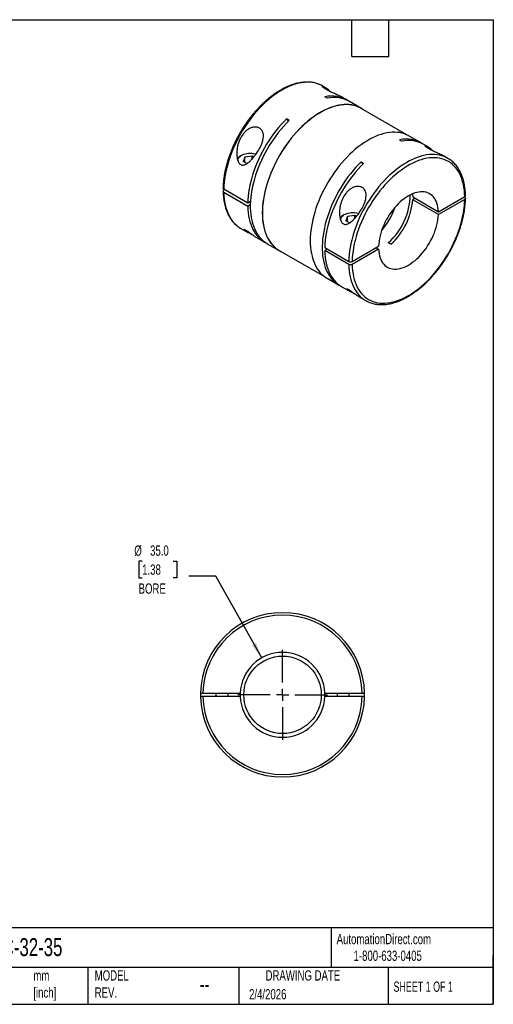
# Model space of a CAD drawing. Header units: millimetres. Extents: x 13 to 546, y 13 to 419.
# Tile 2 of 2: x 350 to 546, y 13 to 419. Entities that reach past the tile are written whole.
import ezdxf

# ---------------------------------------------------------------- set-up
doc = ezdxf.new("R2010")
doc.units = ezdxf.units.MM
doc.header["$LTSCALE"] = 2
doc.linetypes.add('SLD-Center', pattern=[19.05, 15.24, -1.27, 1.27, -1.27])
doc.linetypes.add('SLD-Solid', pattern=[0])
doc.layers.add('CENTER', color=40, linetype='SLD-Center')
doc.layers.add('DIMENSIONS', color=140, linetype='SLD-Solid', lineweight=25)
doc.layers.add('TEXT', color=140, linetype='SLD-Solid', lineweight=25)
doc.styles.add('SLDTEXTSTYLE0', font='TXT', dxfattribs={"width": 0.7})
doc.styles.add('SLDTEXTSTYLE1', font='TXT', dxfattribs={"width": 0.65})
doc.dimstyles.new('SLDDIMSTYLE2', dxfattribs={"dimtxt": 4.316016, "dimasz": 6.604, "dimexe": 0, "dimexo": 0.0625, "dimgap": 1.079004, "dimtad": 0, "dimtih": 1, "dimtoh": 1, "dimdec": 1, "dimrnd": 1e-09, "dimzin": 4, "dimdsep": 46, "dimtxsty": 'SLDTEXTSTYLE0', "dimsah": 1, "dimcen": 0, "dimadec": 0, "dimazin": 1, "dimtfac": 1, "dimtdec": 1, "dimtofl": 0, "dimtmove": 0, "dimatfit": 3, "dimfxl": 0, "dimfrac": 2, "dimtolj": 1, "dimtzin": 12, "dimarcsym": 0})

# ---------------------------------------------------------------- blocks, each defined once
blk = doc.blocks.new('_D_4')
at = {"layer": 'DIMENSIONS'}
for p, q in [((401.09, 195.65), (399.64, 195.65)), ((399.64, 195.65), (399.64, 188.79)), ((413.92, 195.65), (415.36, 195.65)), ((415.36, 195.65), (415.36, 188.79)), ((399.64, 188.79), (401.09, 188.79)), ((415.36, 188.79), (413.92, 188.79)), ((431.46, 189.38), (420.35, 189.38)), ((450.47, 155.68), (431.46, 189.38))]:
    blk.add_line(p, q, dxfattribs=at)
blk.add_solid([(450.47, 155.68), (448.11, 161.93), (446.34, 160.93)], dxfattribs=at)
at = {"layer": 'DIMENSIONS', "char_height": 4.233, "attachment_point": 1, "style": 'SLDTEXTSTYLE0'}
for s, insert in [('%%c', (397.83, 202.08)), ('35.0', (404.35, 202.08)), ('1.38', (401.09, 194.25)), ('BORE', (399.6, 186.42))]:
    blk.add_mtext(s, dxfattribs=dict(at, insert=insert))
blk = doc.blocks.new('SW_CENTERMARKSYMBOL_0')
at = {"layer": 'CENTER', "color": 0}
for p, q in [((0, 5.08), (0, 18.54)), ((-5.08, 0), (-18.54, 0)), ((0, 0), (-2.54, 0)), ((0, 0), (0, 2.54)), ((0, 0), (0, -2.54)), ((0, 0), (2.54, 0)), ((5.08, 0), (18.54, 0)), ((0, -5.08), (0, -18.54))]:
    blk.add_line(p, q, dxfattribs=at)

msp = doc.modelspace()

# ---------------------------------------------------------------- linework, layer by layer
for p, q in [((476.48, 391.22), (475.69, 391.68)), ((477.62, 386.69), (476.56, 387.31)), ((485.59, 385.97), (484.09, 386.83)), ((491.6, 382.5), (486.65, 385.35)), ((510.45, 371.55), (491.57, 382.45)), ((461.77, 377.54), (460.71, 378.15)), ((460.71, 378.15), (461.4, 377.17)), ((516.34, 368.21), (511.39, 371.07)), ((507.32, 369.55), (508.38, 368.94)), ((518.91, 366.73), (517.41, 367.6)), ((442.08, 363.12), (441.94, 363.04)), ((443.51, 362.29), (442.73, 360.6)), ((446.44, 362.75), (443.51, 362.29)), ((443.51, 360.15), (443.51, 362.29)), ((447.12, 362.35), (446.44, 362.75)), ((446.44, 361.56), (446.44, 362.75)), ((527.3, 361.88), (526.52, 362.33)), ((444.3, 359.7), (442.73, 360.6)), ((491.47, 360.4), (492.53, 359.79)), ((491.47, 360.4), (492.16, 359.41)), ((444.67, 343.38), (434.77, 349.1)), ((435.13, 348.89), (434.77, 348.69)), ((434.77, 347.87), (444.67, 342.16)), ((512.82, 345.99), (523.43, 339.86)), ((523.43, 339.86), (534.32, 346.15)), ((533.97, 345.95), (534.32, 345.74)), ((445.78, 344.02), (444.67, 343.38)), ((444.67, 342.16), (445.73, 342.77)), ((513.88, 345.37), (512.82, 344.76)), ((523.43, 338.64), (512.82, 344.76)), ((534.32, 344.93), (523.43, 338.64)), ((484.51, 338.63), (484.37, 338.54)), ((485.94, 337.8), (485.15, 336.11)), ((488.87, 338.26), (485.94, 337.8)), ((485.94, 335.66), (485.94, 337.8)), ((489.55, 337.86), (488.87, 338.26)), ((488.87, 337.07), (488.87, 338.26)), ((486.72, 335.21), (485.15, 336.11)), ((441.79, 332.96), (444.78, 331.23)), ((447.99, 329.38), (451.69, 327.25)), ((452.75, 326.63), (457.7, 323.78)), ((487.81, 319.3), (498.7, 325.59)), ((503.79, 326.4), (502.73, 327.01)), ((457.72, 323.82), (476.6, 312.92)), ((476.49, 325.01), (486.39, 319.3)), ((477.55, 324.4), (476.49, 323.79)), ((486.39, 318.08), (476.49, 323.79)), ((498.7, 324.36), (487.81, 318.08)), ((497.64, 324.98), (498.7, 324.36)), ((477.5, 312.35), (482.45, 309.49)), ((483.51, 308.88), (487.21, 306.74)), ((490.42, 304.89), (493.41, 303.16)), ((425.17, 141.19), (425.17, 139.69)), ((426.17, 141.19), (441.58, 141.19)), ((441.58, 139.69), (426.17, 139.69)), ((431.56, 141.19), (431.56, 139.69)), ((436.56, 139.69), (436.56, 141.19)), ((476.55, 141.19), (491.95, 141.19)), ((491.95, 139.69), (476.55, 139.69)), ((481.56, 141.19), (481.56, 139.69)), ((486.56, 139.69), (486.56, 141.19)), ((492.95, 139.69), (492.95, 141.19))]:
    msp.add_line(p, q)
at = {"flags": 128}
for points in [[(474.69, 392.19), (474.17, 392.41), (473.23, 392.74), (472.26, 392.98), (471.26, 393.15), (470.22, 393.25), (469.16, 393.27), (468.06, 393.2), (466.95, 393.07), (465.82, 392.85), (464.66, 392.56), (463.5, 392.2), (462.32, 391.76), (461.13, 391.24), (459.93, 390.66), (458.74, 390), (457.54, 389.28), (456.35, 388.48), (455.16, 387.63), (453.98, 386.7), (452.81, 385.72), (451.66, 384.68), (450.52, 383.59), (449.41, 382.44), (448.32, 381.24), (447.25, 379.99), (446.22, 378.7), (445.21, 377.37), (444.24, 376), (443.31, 374.59), (442.41, 373.16), (441.55, 371.7), (440.74, 370.22), (439.97, 368.71), (439.25, 367.19), (438.58, 365.66), (437.96, 364.12), (437.38, 362.57), (436.87, 361.03), (436.4, 359.49), (436, 357.95), (435.65, 356.43), (435.35, 354.92), (435.12, 353.42), (434.94, 351.96), (434.83, 350.51), (434.77, 349.1)], [(475.69, 391.68), (475.07, 392.01), (474.69, 392.19)], [(492.49, 381.92), (492.22, 382.11), (491.38, 382.61), (490.51, 383.05), (489.59, 383.41), (488.64, 383.69), (487.65, 383.9), (486.63, 384.03), (485.58, 384.08), (484.51, 384.06), (483.4, 383.96), (482.28, 383.78), (481.14, 383.53), (479.98, 383.2), (478.81, 382.8), (477.63, 382.32), (476.44, 381.77), (475.24, 381.15), (474.05, 380.46), (472.86, 379.71), (471.67, 378.88), (470.48, 377.99), (469.31, 377.04), (468.15, 376.03), (467.01, 374.97), (465.89, 373.85), (464.79, 372.68), (463.71, 371.46), (462.66, 370.19), (461.64, 368.88), (460.65, 367.53), (459.7, 366.15), (458.79, 364.73), (457.91, 363.29), (457.08, 361.82), (456.28, 360.33), (455.54, 358.82), (454.84, 357.3), (454.19, 355.76), (453.6, 354.22), (453.05, 352.68), (452.56, 351.14), (452.12, 349.6), (451.74, 348.07), (451.42, 346.56), (451.15, 345.06), (450.94, 343.58), (450.8, 342.12), (450.71, 340.7), (450.68, 339.3), (450.71, 337.94), (450.8, 336.61), (450.94, 335.33), (451.15, 334.09), (451.42, 332.9), (451.74, 331.75), (452.12, 330.67), (452.56, 329.63), (453.05, 328.66), (453.6, 327.75), (454.19, 326.89), (454.84, 326.11), (455.54, 325.39), (456.28, 324.74), (457.08, 324.16), (457.91, 323.66), (458.64, 323.29)], [(491.57, 382.45), (491.36, 382.57), (490.48, 383), (489.57, 383.36), (488.62, 383.64), (487.63, 383.85), (486.61, 383.98), (485.57, 384.04), (484.49, 384.01), (483.39, 383.91), (482.27, 383.74), (481.13, 383.49), (479.97, 383.16), (478.8, 382.76), (477.62, 382.28), (476.44, 381.73), (475.24, 381.11), (474.05, 380.42), (472.86, 379.67), (471.67, 378.84), (470.49, 377.96), (469.32, 377.01), (468.16, 376), (467.02, 374.94), (465.9, 373.82), (464.8, 372.65), (463.73, 371.43), (462.68, 370.16), (461.66, 368.86), (460.67, 367.51), (459.72, 366.13), (458.81, 364.72), (457.93, 363.28), (457.1, 361.81), (456.31, 360.32), (455.57, 358.81), (454.87, 357.29), (454.22, 355.76), (453.63, 354.22), (453.08, 352.68), (452.59, 351.14), (452.16, 349.61), (451.78, 348.08), (451.45, 346.57), (451.19, 345.07), (450.98, 343.59), (450.83, 342.14), (450.74, 340.71), (450.71, 339.32), (450.74, 337.96), (450.83, 336.64), (450.98, 335.35), (451.19, 334.12), (451.45, 332.93), (451.78, 331.79), (452.16, 330.7), (452.59, 329.67), (453.08, 328.69), (453.63, 327.78), (454.22, 326.93), (454.87, 326.15), (455.57, 325.43), (456.31, 324.78), (457.1, 324.21), (457.72, 323.82)], [(460.71, 378.15), (459.58, 377.01), (458.47, 375.81), (457.39, 374.56), (456.33, 373.26), (455.31, 371.92), (454.32, 370.55), (453.37, 369.14), (452.46, 367.69), (451.59, 366.22), (450.76, 364.72), (449.97, 363.2), (449.24, 361.67), (448.55, 360.12), (447.92, 358.57), (447.34, 357.01), (446.81, 355.44), (446.34, 353.88), (445.92, 352.33), (445.56, 350.79), (445.27, 349.26), (445.03, 347.76), (444.85, 346.27), (444.73, 344.81), (444.67, 343.38)], [(461.77, 377.54), (460.64, 376.4), (459.54, 375.2), (458.46, 373.95), (457.41, 372.66), (456.38, 371.33), (455.4, 369.96), (454.45, 368.55), (453.54, 367.11), (452.67, 365.64), (451.84, 364.15), (451.06, 362.63), (450.32, 361.1), (449.64, 359.56), (449, 358.01), (448.42, 356.45), (447.89, 354.89), (447.42, 353.34), (447, 351.79), (446.64, 350.25), (446.34, 348.73), (446.1, 347.22), (445.92, 345.74), (445.79, 344.28), (445.73, 342.86), (445.73, 341.46), (445.79, 340.11), (445.92, 338.79), (446.1, 337.52), (446.34, 336.29), (446.64, 335.11), (447, 333.99), (447.42, 332.92), (447.89, 331.91), (448.42, 330.97), (449, 330.08), (449.64, 329.26), (450.32, 328.51), (451.06, 327.83), (451.84, 327.22), (452.67, 326.68), (452.75, 326.63)], [(511.39, 371.07), (511.18, 371.18), (510.31, 371.62), (509.39, 371.98), (508.44, 372.26), (507.45, 372.47), (506.43, 372.6), (505.38, 372.65), (504.31, 372.63), (503.2, 372.53), (502.08, 372.35), (500.94, 372.1), (499.78, 371.77), (498.61, 371.37), (497.43, 370.89), (496.24, 370.34), (495.04, 369.72), (493.85, 369.03), (492.65, 368.28), (491.47, 367.45), (490.28, 366.56), (489.11, 365.61), (487.95, 364.61), (486.81, 363.54), (485.69, 362.42), (484.59, 361.25), (483.51, 360.03), (482.46, 358.76), (481.44, 357.45), (480.45, 356.1), (479.5, 354.72), (478.58, 353.3), (477.71, 351.86), (476.87, 350.39), (476.08, 348.9), (475.34, 347.39), (474.64, 345.87), (473.99, 344.33), (473.39, 342.79), (472.85, 341.25), (472.36, 339.71), (471.92, 338.17), (471.54, 336.64), (471.22, 335.13), (470.95, 333.63), (470.74, 332.15), (470.59, 330.69), (470.51, 329.27), (470.48, 327.87), (470.51, 326.51), (470.59, 325.18), (470.74, 323.9), (470.95, 322.66), (471.22, 321.47), (471.54, 320.32), (471.92, 319.24), (472.36, 318.2), (472.85, 317.23), (473.39, 316.32), (473.99, 315.47), (474.64, 314.68), (475.34, 313.96), (476.08, 313.31), (476.87, 312.74), (477.5, 312.35)], [(440.61, 360.93), (440.61, 361.06), (440.65, 361.44), (440.78, 361.81), (440.99, 362.17), (441.28, 362.52), (441.65, 362.83), (442.08, 363.12), (442.58, 363.37), (443.13, 363.58), (443.72, 363.75), (444.35, 363.87), (445, 363.95), (445.66, 363.97), (446.31, 363.95), (446.96, 363.87), (447.59, 363.75), (448.1, 363.61)], [(526.31, 362.39), (525.79, 362.61), (524.85, 362.94), (523.88, 363.18), (522.88, 363.36), (521.84, 363.45), (520.77, 363.47), (519.68, 363.41), (518.57, 363.27), (517.43, 363.05), (516.28, 362.76), (515.11, 362.4), (513.94, 361.96), (512.75, 361.45), (511.55, 360.86), (510.36, 360.2), (509.16, 359.48), (507.97, 358.68), (506.78, 357.83), (505.6, 356.91), (504.43, 355.92), (503.28, 354.88), (502.14, 353.79), (501.03, 352.64), (499.94, 351.44), (498.87, 350.19), (497.84, 348.9), (496.83, 347.57), (495.86, 346.2), (494.92, 344.8), (494.03, 343.36), (493.17, 341.9), (492.36, 340.42), (491.59, 338.91), (490.87, 337.39), (490.2, 335.86), (489.57, 334.32), (489, 332.77), (488.49, 331.23), (488.02, 329.69), (487.62, 328.15), (487.27, 326.63), (486.97, 325.12), (486.74, 323.63), (486.56, 322.16), (486.45, 320.71), (486.39, 319.3)], [(534.32, 346.15), (534.26, 347.48), (534.15, 348.77), (533.97, 350.02), (533.74, 351.22), (533.44, 352.37), (533.09, 353.47), (532.68, 354.51), (532.22, 355.5), (531.7, 356.42), (531.13, 357.29), (530.51, 358.09), (529.84, 358.82), (529.11, 359.48), (528.35, 360.07), (527.53, 360.59), (526.68, 361.04), (525.78, 361.41), (524.85, 361.71), (523.88, 361.93), (522.88, 362.08), (521.85, 362.14), (520.79, 362.13), (519.71, 362.04), (518.6, 361.88), (517.47, 361.64), (516.33, 361.32), (515.17, 360.93), (514.01, 360.46), (512.83, 359.92), (511.65, 359.31), (510.47, 358.63), (509.29, 357.88), (508.12, 357.06), (506.95, 356.18), (505.8, 355.24), (504.65, 354.24), (503.53, 353.18), (502.42, 352.07), (501.34, 350.9), (500.28, 349.69), (499.24, 348.43), (498.24, 347.13), (497.27, 345.79), (496.34, 344.42), (495.45, 343.01), (494.59, 341.58), (493.78, 340.12), (493.01, 338.64), (492.29, 337.14), (491.62, 335.64), (490.99, 334.12), (490.42, 332.59), (489.91, 331.07), (489.44, 329.55), (489.03, 328.03), (488.68, 326.53), (488.39, 325.04), (488.15, 323.57), (487.98, 322.12), (487.86, 320.69), (487.81, 319.3)], [(491.47, 360.4), (490.34, 359.25), (489.24, 358.05), (488.16, 356.81), (487.1, 355.52), (486.08, 354.18), (485.1, 352.81), (484.15, 351.4), (483.23, 349.96), (482.36, 348.5), (481.54, 347), (480.75, 345.49), (480.02, 343.96), (479.33, 342.42), (478.7, 340.87), (478.12, 339.31), (477.59, 337.75), (477.11, 336.19), (476.7, 334.65), (476.34, 333.11), (476.04, 331.58), (475.8, 330.08), (475.61, 328.6), (475.49, 327.14), (475.43, 325.71), (475.43, 324.32), (475.49, 322.96), (475.61, 321.65), (475.8, 320.37), (476.04, 319.15), (476.34, 317.97), (476.7, 316.85), (477.11, 315.78), (477.59, 314.77), (478.12, 313.82), (478.7, 312.94), (479.33, 312.12), (480.02, 311.37), (480.75, 310.69), (481.54, 310.08), (482.36, 309.54), (482.99, 309.2)], [(492.53, 359.79), (491.4, 358.64), (490.29, 357.44), (489.21, 356.19), (488.15, 354.89), (487.13, 353.55), (486.14, 352.18), (485.19, 350.77), (484.28, 349.32), (483.41, 347.85), (482.58, 346.35), (481.79, 344.84), (481.06, 343.3), (480.37, 341.75), (479.74, 340.2), (479.16, 338.64), (478.63, 337.07), (478.16, 335.52), (477.74, 333.96), (477.38, 332.42), (477.08, 330.9), (476.85, 329.39), (476.67, 327.9), (476.55, 326.44), (476.49, 325.01)], [(434.77, 347.87), (434.83, 346.53), (434.94, 345.22), (435.12, 343.95), (435.35, 342.73), (435.65, 341.56), (436, 340.44), (436.4, 339.37), (436.87, 338.36), (437.38, 337.42), (437.96, 336.53), (438.58, 335.71), (439.25, 334.95), (439.97, 334.26), (440.74, 333.65), (440.82, 333.59)], [(523.43, 339.86), (523.36, 340.81), (523.23, 341.72), (523.05, 342.59), (522.81, 343.4), (522.51, 344.16), (522.15, 344.85), (521.75, 345.49), (521.29, 346.07), (520.78, 346.57), (520.22, 347.01), (519.62, 347.37), (518.98, 347.67), (518.3, 347.88), (517.59, 348.02), (516.84, 348.09), (516.07, 348.07), (515.27, 347.98), (514.46, 347.81), (513.62, 347.57), (512.78, 347.25), (511.92, 346.86), (511.06, 346.4), (510.2, 345.87), (509.35, 345.28), (508.5, 344.62), (507.67, 343.9), (506.85, 343.12), (506.05, 342.29), (505.28, 341.41), (504.54, 340.49), (503.82, 339.52), (503.14, 338.52), (502.5, 337.49), (501.9, 336.43), (501.35, 335.36), (500.84, 334.26), (500.38, 333.16), (499.97, 332.05), (499.62, 330.94), (499.32, 329.84), (499.08, 328.75), (498.89, 327.67), (498.77, 326.62), (498.7, 325.59)], [(512.72, 347.23), (512.75, 346.94), (512.82, 345.99)], [(444.67, 342.16), (444.73, 340.8), (444.85, 339.47), (445.03, 338.2), (445.27, 336.96), (445.56, 335.78), (445.92, 334.65), (446.34, 333.58), (446.81, 332.57), (447.34, 331.61), (447.92, 330.72), (448.55, 329.9), (449.24, 329.15), (449.97, 328.46), (450.76, 327.85), (451.59, 327.31), (452.23, 326.96)], [(487.81, 318.08), (487.86, 316.75), (487.98, 315.46), (488.15, 314.21), (488.39, 313.01), (488.68, 311.86), (489.03, 310.76), (489.44, 309.72), (489.91, 308.73), (490.42, 307.8), (490.99, 306.94), (491.62, 306.14), (492.29, 305.41), (493.01, 304.75), (493.78, 304.15), (494.59, 303.63), (495.45, 303.19), (496.34, 302.81), (497.27, 302.52), (498.24, 302.3), (499.24, 302.15), (500.28, 302.09), (501.34, 302.1), (502.42, 302.18), (503.53, 302.35), (504.65, 302.59), (505.8, 302.91), (506.95, 303.3), (508.12, 303.77), (509.29, 304.31), (510.47, 304.92), (511.65, 305.6), (512.83, 306.35), (514.01, 307.17), (515.17, 308.05), (516.33, 308.99), (517.47, 309.99), (518.6, 311.05), (519.71, 312.16), (520.79, 313.33), (521.85, 314.54), (522.88, 315.8), (523.88, 317.1), (524.85, 318.44), (525.78, 319.81), (526.68, 321.22), (527.53, 322.65), (528.35, 324.11), (529.11, 325.59), (529.84, 327.08), (530.51, 328.59), (531.13, 330.11), (531.7, 331.63), (532.22, 333.16), (532.68, 334.68), (533.09, 336.19), (533.44, 337.7), (533.74, 339.19), (533.97, 340.66), (534.15, 342.11), (534.26, 343.53), (534.32, 344.93)], [(483.04, 336.44), (483.03, 336.57), (483.08, 336.95), (483.2, 337.32), (483.42, 337.68), (483.71, 338.02), (484.08, 338.34), (484.51, 338.63), (485.01, 338.88), (485.56, 339.09), (486.15, 339.26), (486.78, 339.38), (487.42, 339.46), (488.08, 339.48), (488.74, 339.46), (489.39, 339.38), (490.01, 339.26), (490.52, 339.12)], [(498.7, 324.36), (498.77, 323.41), (498.89, 322.51), (499.08, 321.64), (499.32, 320.83), (499.62, 320.07), (499.97, 319.37), (500.38, 318.74), (500.84, 318.16), (501.35, 317.66), (501.9, 317.22), (502.5, 316.85), (503.14, 316.56), (503.82, 316.35), (504.54, 316.21), (505.28, 316.14), (506.05, 316.16), (506.85, 316.25), (507.67, 316.41), (508.5, 316.66), (509.35, 316.97), (510.2, 317.36), (511.06, 317.82), (511.92, 318.35), (512.78, 318.95), (513.62, 319.61), (514.46, 320.33), (515.27, 321.11), (516.07, 321.94), (516.84, 322.82), (517.59, 323.74), (518.3, 324.71), (518.98, 325.71), (519.62, 326.74), (520.22, 327.79), (520.78, 328.87), (521.29, 329.97), (521.75, 331.07), (522.15, 332.18), (522.51, 333.29), (522.81, 334.39), (523.05, 335.48), (523.23, 336.56), (523.36, 337.61), (523.43, 338.64)], [(440.82, 333.59), (441.55, 333.1), (441.79, 332.96)], [(447.19, 329.91), (447.08, 329.97), (446.49, 330.3), (445.77, 330.68), (445.34, 330.92), (444.93, 331.15), (444.43, 331.44), (444, 331.71), (443.64, 331.96), (443.37, 332.19), (443.21, 332.36), (443.16, 332.48), (443.19, 332.52), (443.29, 332.52), (443.52, 332.45), (443.89, 332.26), (443.89, 332.26)], [(476.49, 323.79), (476.55, 322.43), (476.67, 321.1), (476.85, 319.83), (477.08, 318.59), (477.38, 317.41), (477.74, 316.28), (478.16, 315.21), (478.63, 314.2), (479.16, 313.24), (479.74, 312.35), (480.37, 311.53), (481.06, 310.78), (481.79, 310.09), (482.58, 309.48), (483.41, 308.94), (483.51, 308.88)], [(486.39, 318.08), (486.45, 316.73), (486.56, 315.42), (486.74, 314.15), (486.97, 312.93), (487.27, 311.76), (487.62, 310.64), (488.02, 309.57), (488.49, 308.56), (489, 307.62), (489.57, 306.73), (490.2, 305.91), (490.87, 305.15), (491.59, 304.47), (492.36, 303.85), (492.44, 303.79)], [(489.62, 305.42), (489.51, 305.48), (488.92, 305.8), (488.2, 306.19), (487.77, 306.43), (487.36, 306.66), (486.86, 306.95), (486.43, 307.22), (486.07, 307.47), (485.8, 307.7), (485.64, 307.87), (485.58, 307.99), (485.62, 308.03), (485.71, 308.03), (485.94, 307.95), (486.31, 307.76), (486.31, 307.76)]]:
    msp.add_lwpolyline(points, dxfattribs=at)
msp.add_circle((459.06, 140.44), 16)
for centre, radius, start, end in [((479.25, 374.52), 13.07, 58.3663, 101.8909), ((480.3, 373.65), 13.32, 61.5229, 101.5774), ((510.01, 356.76), 13.07, 58.3704, 101.8869), ((511.06, 355.89), 13.31, 61.5191, 101.5812), ((443.27, 360.39), 2.96, 116.5213, 160.814), ((521.64, 352.07), 11.32, 54.1721, 65.6671), ((484.84, 347.12), 26.91, 311.6616, 359.2737), ((477.52, 351.48), 29.65, 319.3283, 340.677), ((485.26, 346.92), 27.65, 312.0974, 355.5314), ((485.69, 335.89), 2.96, 116.5213, 160.814), ((499.07, 312.97), 11.32, 234.1721, 245.6671), ((459.06, 140.44), 33.9, 1.2677, 178.7323), ((459.06, 140.44), 32.9, 1.3062, 178.6938), ((459.06, 140.44), 17.5, 2.4563, 177.5437), ((459.06, 140.44), 33.9, 181.2677, 358.7323), ((459.06, 140.44), 32.9, 181.3062, 358.6938), ((459.06, 140.44), 17.5, 177.5437, 182.4563), ((459.06, 140.44), 17.5, 182.4563, 357.5437), ((459.06, 140.44), 17.5, 357.5437, 2.4563)]:
    msp.add_arc(centre, radius, start, end)
for points, knots in [([(474.63, 392.21), (474.45, 392.29), (473.99, 392.51), (473.2, 392.77), (472.26, 393.03), (471.3, 393.21), (470.31, 393.32), (469.29, 393.37), (468.24, 393.34), (467.18, 393.25), (466.09, 393.08), (464.99, 392.85), (463.88, 392.55), (462.75, 392.18), (461.62, 391.74), (460.48, 391.24), (459.34, 390.67), (458.19, 390.04), (457.05, 389.34), (455.91, 388.59), (454.78, 387.78), (453.66, 386.91), (452.55, 385.99), (451.46, 385.01), (450.38, 383.99), (449.32, 382.92), (448.28, 381.8), (447.26, 380.64), (446.27, 379.44), (445.31, 378.21), (444.38, 376.94), (443.48, 375.63), (442.61, 374.3), (441.78, 372.94), (440.98, 371.56), (440.22, 370.15), (439.51, 368.73), (438.83, 367.3), (438.2, 365.86), (437.62, 364.4), (437.08, 362.95), (436.59, 361.49), (436.15, 360.03), (435.75, 358.58), (435.41, 357.13), (435.12, 355.7), (434.88, 354.28), (434.7, 352.87), (434.57, 351.49), (434.5, 350.37), (434.49, 349.72), (434.48, 349.52)], [0, 0, 0, 0, 0.012372, 0.032666, 0.052993, 0.073371, 0.093813, 0.114326, 0.134912, 0.155568, 0.176288, 0.197064, 0.217884, 0.23874, 0.259621, 0.28052, 0.30143, 0.322346, 0.343261, 0.364174, 0.385083, 0.405985, 0.42688, 0.447769, 0.46865, 0.489525, 0.510394, 0.531257, 0.552114, 0.572968, 0.593818, 0.614665, 0.635509, 0.656353, 0.677196, 0.698039, 0.718884, 0.739729, 0.760578, 0.78143, 0.802285, 0.823146, 0.844013, 0.864885, 0.885765, 0.906653, 0.927548, 0.948453, 0.969365, 0.990286, 1, 1, 1, 1]), ([(477.12, 390.27), (476.97, 390.36), (476.65, 390.55), (476.22, 390.84), (475.84, 391.12), (475.59, 391.36), (475.49, 391.52), (475.54, 391.6), (475.74, 391.58), (476.14, 391.42), (476.74, 391.08), (477.46, 390.59), (478.16, 390.05), (478.69, 389.62), (479.03, 389.32), (479.14, 389.22)], [0, 0, 0, 0, 0.049243, 0.099659, 0.169059, 0.241362, 0.310663, 0.38193, 0.46916, 0.55876, 0.67567, 0.795658, 0.877068, 0.958491, 1, 1, 1, 1]), ([(484.09, 386.82), (483.79, 386.99), (483.25, 387.3), (482.28, 387.77), (481.39, 388.18), (480.55, 388.57), (479.82, 388.91), (479.08, 389.25), (478.38, 389.59), (477.71, 389.94), (477.32, 390.16), (477.12, 390.27)], [0, 0, 0, 0, 0.1696, 0.304871, 0.443672, 0.53837, 0.635009, 0.724986, 0.817256, 0.907243, 1, 1, 1, 1]), ([(441.77, 359.3), (441.6, 359.4), (441.45, 359.52), (441.17, 359.82), (441.05, 360), (440.72, 360.56), (440.57, 360.98), (440.34, 361.86), (440.26, 362.32), (440.17, 363.23), (440.15, 363.69), (440.17, 364.62), (440.2, 365.08), (440.31, 366), (440.38, 366.46), (440.58, 367.36), (440.7, 367.8), (440.99, 368.68), (441.15, 369.12), (441.72, 370.39), (442.19, 371.19), (443.05, 372.28), (443.36, 372.63), (444.03, 373.26), (444.38, 373.55), (444.95, 373.92), (445.15, 374.04), (445.55, 374.25), (445.75, 374.34), (446.37, 374.59), (446.8, 374.7), (447.64, 374.81), (448.06, 374.81), (448.65, 374.7), (448.84, 374.65), (449.21, 374.52), (449.39, 374.44), (449.72, 374.25), (449.87, 374.14), (450.15, 373.89), (450.28, 373.76), (450.63, 373.31), (450.81, 372.98), (450.99, 372.42), (451.04, 372.23), (451.11, 371.83), (451.14, 371.63), (451.17, 371.01), (451.14, 370.58), (451.02, 369.71), (450.92, 369.28), (450.73, 368.62), (450.66, 368.41), (450.5, 367.97), (450.42, 367.76), (450.15, 367.12), (449.96, 366.7), (449.53, 365.88), (449.3, 365.47), (448.59, 364.29), (448.07, 363.55), (447.25, 362.49), (446.96, 362.15), (446.39, 361.5), (446.09, 361.19), (445.49, 360.61), (445.19, 360.34), (444.55, 359.84), (444.22, 359.62), (443.71, 359.36), (443.54, 359.28), (443.19, 359.16), (443.01, 359.12), (442.65, 359.07), (442.47, 359.08), (442.11, 359.14), (441.93, 359.2), (441.77, 359.3)], [0, 0, 0, 0, 0.015625, 0.015625, 0.03125, 0.03125, 0.0625, 0.0625, 0.09375, 0.09375, 0.125, 0.125, 0.15625, 0.15625, 0.1875, 0.1875, 0.21875, 0.21875, 0.25, 0.25, 0.3125, 0.3125, 0.34375, 0.34375, 0.375, 0.375, 0.390625, 0.390625, 0.40625, 0.40625, 0.4375, 0.4375, 0.46875, 0.46875, 0.484375, 0.484375, 0.5, 0.5, 0.515625, 0.515625, 0.53125, 0.53125, 0.5625, 0.5625, 0.578125, 0.578125, 0.59375, 0.59375, 0.625, 0.625, 0.65625, 0.65625, 0.671875, 0.671875, 0.6875, 0.6875, 0.71875, 0.71875, 0.75, 0.75, 0.8125, 0.8125, 0.84375, 0.84375, 0.875, 0.875, 0.90625, 0.90625, 0.9375, 0.9375, 0.953125, 0.953125, 0.96875, 0.96875, 0.984375, 0.984375, 1, 1, 1, 1]), ([(519.55, 365.78), (519.39, 365.87), (519.08, 366.06), (518.64, 366.34), (518.26, 366.63), (518.01, 366.87), (517.92, 367.03), (517.96, 367.11), (518.16, 367.09), (518.57, 366.93), (519.17, 366.58), (519.88, 366.09), (520.58, 365.56), (521.12, 365.13), (521.46, 364.83), (521.57, 364.73)], [0, 0, 0, 0, 0.049243, 0.099659, 0.169059, 0.241362, 0.310663, 0.38193, 0.46916, 0.55876, 0.67567, 0.795658, 0.877068, 0.958491, 1, 1, 1, 1]), ([(526.52, 362.33), (526.22, 362.5), (525.67, 362.8), (524.7, 363.28), (523.82, 363.69), (522.98, 364.07), (522.24, 364.41), (521.51, 364.76), (520.81, 365.1), (520.14, 365.45), (519.75, 365.67), (519.55, 365.78)], [0, 0, 0, 0, 0.1696, 0.304871, 0.443672, 0.53837, 0.635009, 0.724986, 0.817256, 0.907243, 1, 1, 1, 1]), ([(534.61, 346.57), (534.61, 346.63), (534.61, 347.12), (534.56, 348.03), (534.44, 349.29), (534.27, 350.51), (534.05, 351.69), (533.77, 352.82), (533.44, 353.91), (533.06, 354.96), (532.62, 355.95), (532.13, 356.89), (531.59, 357.78), (531.01, 358.61), (530.38, 359.38), (529.7, 360.08), (529.02, 360.7), (528.54, 361.05), (528.33, 361.21)], [0, 0, 0, 0, 0.00898, 0.076283, 0.143605, 0.210919, 0.278211, 0.345458, 0.412635, 0.479712, 0.546655, 0.613431, 0.680006, 0.746354, 0.812459, 0.87832, 0.943953, 1, 1, 1, 1]), ([(434.77, 349.1), (434.7, 349.15), (434.56, 349.25), (434.47, 349.4), (434.49, 349.49), (434.49, 349.52)], [0, 0, 0, 0, 0.421006, 0.84201, 1, 1, 1, 1]), ([(484.19, 334.81), (484.03, 334.9), (483.87, 335.03), (483.6, 335.33), (483.47, 335.51), (483.15, 336.06), (482.99, 336.49), (482.76, 337.37), (482.69, 337.83), (482.59, 338.74), (482.58, 339.2), (482.59, 340.13), (482.62, 340.59), (482.73, 341.51), (482.81, 341.97), (483.01, 342.87), (483.13, 343.31), (483.41, 344.19), (483.58, 344.63), (484.15, 345.9), (484.61, 346.7), (485.47, 347.79), (485.79, 348.14), (486.45, 348.77), (486.81, 349.05), (487.38, 349.43), (487.58, 349.55), (487.98, 349.76), (488.18, 349.85), (488.8, 350.1), (489.23, 350.21), (490.07, 350.32), (490.49, 350.31), (491.08, 350.21), (491.27, 350.16), (491.64, 350.03), (491.82, 349.95), (492.14, 349.76), (492.3, 349.65), (492.58, 349.4), (492.71, 349.26), (493.06, 348.82), (493.23, 348.49), (493.42, 347.93), (493.47, 347.73), (493.54, 347.34), (493.56, 347.14), (493.6, 346.52), (493.57, 346.08), (493.45, 345.22), (493.35, 344.79), (493.15, 344.13), (493.08, 343.91), (492.93, 343.48), (492.85, 343.27), (492.58, 342.63), (492.38, 342.21), (491.96, 341.39), (491.73, 340.98), (491.01, 339.8), (490.5, 339.05), (489.67, 338), (489.39, 337.66), (488.81, 337.01), (488.52, 336.7), (487.92, 336.12), (487.61, 335.85), (486.97, 335.35), (486.65, 335.13), (486.14, 334.87), (485.97, 334.79), (485.61, 334.67), (485.43, 334.62), (485.08, 334.58), (484.89, 334.58), (484.53, 334.65), (484.36, 334.71), (484.19, 334.81)], [0, 0, 0, 0, 0.015625, 0.015625, 0.03125, 0.03125, 0.0625, 0.0625, 0.09375, 0.09375, 0.125, 0.125, 0.15625, 0.15625, 0.1875, 0.1875, 0.21875, 0.21875, 0.25, 0.25, 0.3125, 0.3125, 0.34375, 0.34375, 0.375, 0.375, 0.390625, 0.390625, 0.40625, 0.40625, 0.4375, 0.4375, 0.46875, 0.46875, 0.484375, 0.484375, 0.5, 0.5, 0.515625, 0.515625, 0.53125, 0.53125, 0.5625, 0.5625, 0.578125, 0.578125, 0.59375, 0.59375, 0.625, 0.625, 0.65625, 0.65625, 0.671875, 0.671875, 0.6875, 0.6875, 0.71875, 0.71875, 0.75, 0.75, 0.8125, 0.8125, 0.84375, 0.84375, 0.875, 0.875, 0.90625, 0.90625, 0.9375, 0.9375, 0.953125, 0.953125, 0.96875, 0.96875, 0.984375, 0.984375, 1, 1, 1, 1]), ([(434.77, 348.69), (434.68, 348.64), (434.61, 348.57), (434.51, 348.43), (434.48, 348.36), (434.48, 348.13), (434.59, 347.98), (434.77, 347.87)], [0, 0, 0, 0, 0.25, 0.25, 0.5, 0.5, 1, 1, 1, 1]), ([(434.48, 348.28), (434.48, 348.22), (434.49, 347.72), (434.54, 346.81), (434.65, 345.55), (434.82, 344.34), (435.04, 343.16), (435.32, 342.02), (435.65, 340.93), (436.04, 339.89), (436.47, 338.89), (436.96, 337.95), (437.5, 337.07), (438.08, 336.24), (438.72, 335.47), (439.39, 334.76), (440.07, 334.14), (440.55, 333.79), (440.77, 333.63)], [0, 0, 0, 0, 0.00898, 0.076283, 0.143605, 0.210919, 0.278211, 0.345458, 0.412635, 0.479712, 0.546655, 0.613431, 0.680006, 0.746354, 0.812459, 0.87832, 0.943953, 1, 1, 1, 1]), ([(534.32, 346.15), (534.39, 346.2), (534.53, 346.3), (534.62, 346.46), (534.6, 346.54), (534.6, 346.57)], [0, 0, 0, 0, 0.4242925, 0.8485868, 1, 1, 1, 1]), ([(534.32, 345.74), (534.41, 345.69), (534.49, 345.63), (534.59, 345.49), (534.61, 345.41), (534.61, 345.19), (534.51, 345.04), (534.32, 344.93)], [0, 0, 0, 0, 0.25, 0.25, 0.5, 0.5, 1, 1, 1, 1]), ([(494.47, 302.63), (494.64, 302.55), (495.11, 302.34), (495.9, 302.07), (496.83, 301.82), (497.79, 301.64), (498.79, 301.52), (499.81, 301.48), (500.85, 301.5), (501.91, 301.6), (503, 301.76), (504.1, 301.99), (505.21, 302.3), (506.34, 302.67), (507.47, 303.1), (508.61, 303.61), (509.76, 304.18), (510.9, 304.81), (512.04, 305.5), (513.18, 306.25), (514.31, 307.07), (515.43, 307.93), (516.54, 308.85), (517.64, 309.83), (518.72, 310.85), (519.78, 311.92), (520.81, 313.04), (521.83, 314.2), (522.82, 315.4), (523.78, 316.64), (524.72, 317.91), (525.62, 319.21), (526.49, 320.54), (527.32, 321.9), (528.11, 323.29), (528.87, 324.69), (529.59, 326.11), (530.26, 327.54), (530.89, 328.99), (531.48, 330.44), (532.01, 331.9), (532.5, 333.36), (532.95, 334.81), (533.34, 336.27), (533.68, 337.71), (533.97, 339.15), (534.21, 340.57), (534.4, 341.97), (534.53, 343.35), (534.6, 344.47), (534.61, 345.12), (534.61, 345.33)], [0, 0, 0, 0, 0.012372, 0.032666, 0.052993, 0.073371, 0.093813, 0.114326, 0.134912, 0.155568, 0.176288, 0.197064, 0.217884, 0.23874, 0.259621, 0.28052, 0.30143, 0.322346, 0.343261, 0.364174, 0.385083, 0.405985, 0.42688, 0.447769, 0.46865, 0.489525, 0.510394, 0.531257, 0.552114, 0.572968, 0.593818, 0.614665, 0.635509, 0.656353, 0.677196, 0.698039, 0.718884, 0.739729, 0.760578, 0.78143, 0.802285, 0.823146, 0.844013, 0.864885, 0.885765, 0.906653, 0.927548, 0.948453, 0.969365, 0.990286, 1, 1, 1, 1]), ([(443.89, 332.26), (443.95, 332.22), (444.15, 332.1), (444.58, 331.82), (445.19, 331.38), (445.85, 330.89), (446.47, 330.43), (447, 330.04), (447.46, 329.72), (447.8, 329.5), (447.94, 329.41), (447.99, 329.38)], [0, 0, 0, 0, 0.040839, 0.122434, 0.2336, 0.378895, 0.511511, 0.648257, 0.779157, 0.913588, 1, 1, 1, 1]), ([(486.39, 319.3), (486.48, 319.25), (486.59, 319.2), (486.84, 319.15), (486.97, 319.13), (487.36, 319.13), (487.62, 319.19), (487.81, 319.3)], [0, 0, 0, 0, 0.25, 0.25, 0.5, 0.5, 1, 1, 1, 1]), ([(487.81, 318.08), (487.71, 318.02), (487.6, 317.98), (487.36, 317.92), (487.23, 317.91), (486.84, 317.91), (486.58, 317.97), (486.39, 318.08)], [0, 0, 0, 0, 0.25, 0.25, 0.5, 0.5, 1, 1, 1, 1]), ([(486.31, 307.76), (486.38, 307.72), (486.58, 307.61), (487.01, 307.33), (487.62, 306.89), (488.27, 306.4), (488.9, 305.94), (489.43, 305.55), (489.89, 305.22), (490.23, 305), (490.36, 304.92), (490.42, 304.89)], [0, 0, 0, 0, 0.040839, 0.122434, 0.2336, 0.378895, 0.511511, 0.648257, 0.779157, 0.913588, 1, 1, 1, 1]), ([(425.17, 141.19), (425.17, 141.19), (425.2, 141.19), (425.3, 141.19), (425.37, 141.19), (425.65, 141.19), (425.91, 141.19), (426.17, 141.19)], [0, 0, 0, 0, 0.25, 0.25, 0.5, 0.5, 1, 1, 1, 1]), ([(426.17, 139.69), (426.04, 139.69), (425.91, 139.69), (425.67, 139.69), (425.56, 139.69), (425.28, 139.69), (425.17, 139.69), (425.17, 139.69)], [0, 0, 0, 0, 0.25, 0.25, 0.5, 0.5, 1, 1, 1, 1]), ([(491.95, 141.19), (492.09, 141.19), (492.21, 141.19), (492.46, 141.19), (492.57, 141.19), (492.84, 141.19), (492.95, 141.19), (492.95, 141.19)], [0, 0, 0, 0, 0.25, 0.25, 0.5, 0.5, 1, 1, 1, 1]), ([(492.95, 139.69), (492.95, 139.69), (492.93, 139.69), (492.83, 139.69), (492.75, 139.69), (492.48, 139.69), (492.22, 139.69), (491.95, 139.69)], [0, 0, 0, 0, 0.25, 0.25, 0.5, 0.5, 1, 1, 1, 1])]:
    msp.add_open_spline(points, degree=3, knots=knots)
at = {"layer": 'TEXT'}
for p, q in [((12.7, 419.1), (546.1, 419.1)), ((487.68, 403.86), (487.68, 419.1)), ((502.92, 403.86), (502.92, 419.1)), ((546.1, 419.1), (546.1, 12.7)), ((487.68, 403.86), (502.92, 403.86)), ((546.1, 44.25), (12.7, 44.25)), ((479.15, 44.25), (479.15, 27.94)), ((546.1, 12.7), (546.1, 33.02)), ((546.1, 27.94), (12.7, 27.94)), ((378.6, 27.94), (378.6, 12.7)), ((440.93, 27.94), (440.93, 12.7)), ((502.7, 27.94), (502.7, 12.7)), ((12.7, 12.7), (546.1, 12.7))]:
    msp.add_line(p, q, dxfattribs=at)

# ---------------------------------------------------------------- block references
at = {"layer": 'CENTER'}
msp.add_blockref('SW_CENTERMARKSYMBOL_0', (459.06, 140.44), dxfattribs=at)

# ---------------------------------------------------------------- texts
at = {"layer": 'TEXT'}
for s, insert, char_height, attachment_point, style in [('AutomationDirect.com', (481.39, 41.75), 4.2333, 1, 'SLDTEXTSTYLE0'), ('SHR-68C-32-35', (318.42, 40), 7.4083, 1, 'SLDTEXTSTYLE0'), ('1-800-633-0405', (488.38, 34.87), 4.2333, 1, 'SLDTEXTSTYLE0'), ('mm^J[inch]', (356.13, 26.72), 4.233, 1, 'SLDTEXTSTYLE0'), ('MODEL ^JREV.', (381.47, 26.73), 4.2333, 1, 'SLDTEXTSTYLE0'), ('DRAWING DATE', (467.45, 26.73), 4.2333, 2, 'SLDTEXTSTYLE0'), ('--', (424.86, 24.15), 6.35, 1, 'SLDTEXTSTYLE0'), ('SHEET 1 OF 1', (504.88, 22.1), 4.2333, 1, 'SLDTEXTSTYLE1'), ('2/4/2026', (445.23, 18.98), 4.233, 1, 'SLDTEXTSTYLE0')]:
    msp.add_mtext(s, dxfattribs=dict(at, insert=insert, char_height=char_height, attachment_point=attachment_point, style=style))

# ---------------------------------------------------------------- dimensions: what is measured, and where the dimension line sits
at = {"layer": 'DIMENSIONS'}
dim = msp.add_diameter_dim_2p(p1=(467.66, 125.19), p2=(450.47, 155.68), text='<>\\PBORE', dimstyle='SLDDIMSTYLE2', dxfattribs=at)
dim.commit()
dim.dimension.update_dxf_attribs({"geometry": '_D_4', "text_midpoint": (407.5, 191.62), "dimtype": 163})

doc.saveas('drawing.dxf')
